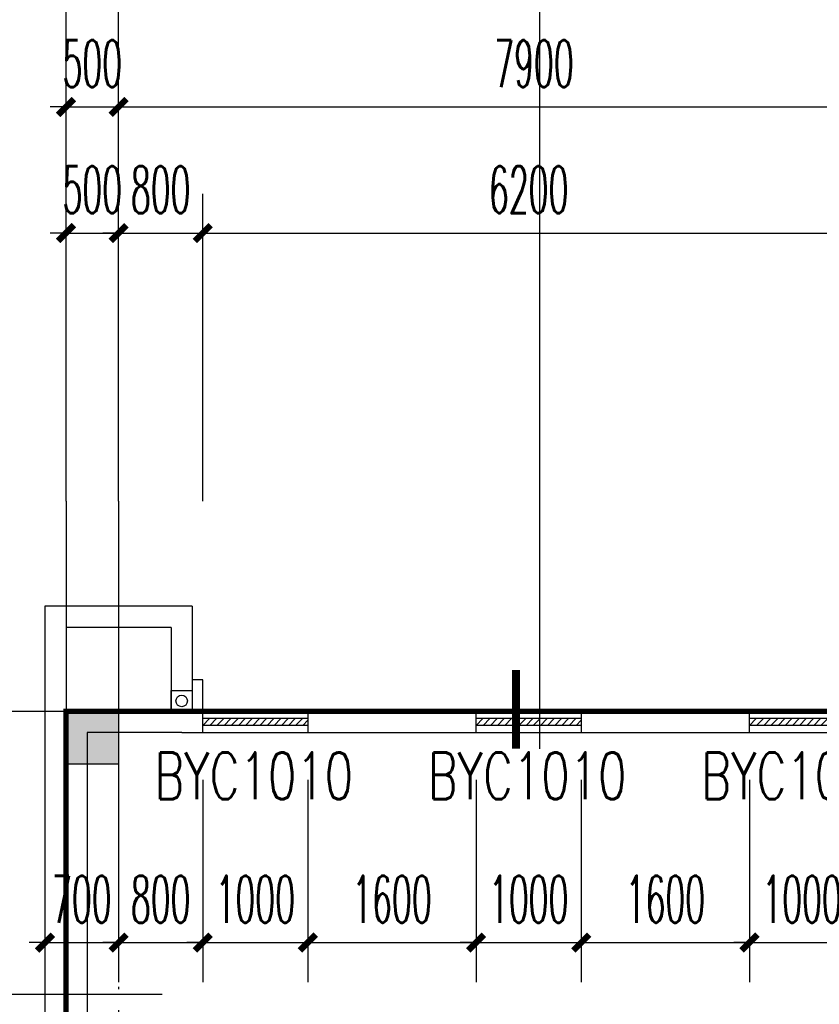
# Model space of a CAD drawing. Extents: x 1779708 to 7299578, y -1121471 to 88434.
# Tile 208 of 256: x 4322627 to 4330231, y -925629 to -916263. Entities that reach past the tile are written whole.
import ezdxf

# ---------------------------------------------------------------- set-up
doc = ezdxf.new("R2010")
doc.units = 0
doc.header["$LTSCALE"] = 1000
doc.header["$MEASUREMENT"] = 0
doc.linetypes.add('DASH', pattern=[0.35, 0.25, -0.1])
doc.linetypes.add('DOTE', pattern=[2.42, 2, -0.2, 0.02, -0.2])
doc.layers.get('0').update_dxf_attribs({"linetype": 'CONTINUOUS'})
doc.layers.get('Defpoints').update_dxf_attribs({"linetype": 'CONTINUOUS'})
for name, color, linetype in [('11111111111111111111111111111', 50, 'DASH'), ('AXIS', 3, 'CONTINUOUS'), ('DIM_IDEN', 3, 'CONTINUOUS'), ('DIM_污水', 3, 'CONTINUOUS'), ('DOTE', 1, 'DOTE'), ('P_PS_DIM', 1, 'CONTINUOUS'), ('PUB_DIM', 3, 'CONTINUOUS'), ('WALL', 255, 'CONTINUOUS'), ('WINDOW', 2, 'CONTINUOUS'), ('WINDOW_TEXT', 7, 'CONTINUOUS'), ('墙柱', 2, 'CONTINUOUS'), ('室外构件', 4, 'CONTINUOUS'), ('建筑', 31, 'CONTINUOUS')]:
    doc.layers.add(name, color=color, linetype=linetype)
doc.styles.add('_TCH_DIM_T3', font='SIMPLEX.shx', dxfattribs={"width": 0.494118, "bigfont": 'GBCBIG.shx'})
doc.styles.add('_TCH_WINDOW', font='SIMPLEX', dxfattribs={"height": 3.5, "bigfont": 'GBCBIG'})
doc.dimstyles.new('_TCH_ARCH&&150', dxfattribs={"dimtxt": 446.25, "dimasz": 150, "dimexe": 375, "dimexo": 450, "dimgap": 189.375, "dimtad": 1, "dimdec": 0, "dimzin": 0, "dimdsep": 46, "dimtxsty": '_TCH_DIM_T3', "dimblk": 'ARCHTICK', "dimcen": 0.09, "dimdle": 225, "dimclrt": 7, "dimazin": 2, "dimtfac": 1, "dimtdec": 0, "dimtix": 1, "dimtmove": 2, "dimatfit": 3, "dimfxl": 250, "dimtolj": 1, "dimtzin": 0, "dimarcsym": 0})

# ---------------------------------------------------------------- blocks, each defined once
blk = doc.blocks.new('_ArchTick')
at = {"color": 0, "linetype": 'ByBlock', "const_width": 0.4}
blk.add_lwpolyline([(-0.5, -0.5), (0.5, 0.5)], dxfattribs=at)
blk = doc.blocks.new('*D6806')
at = {"layer": 'AXIS', "color": 0, "lineweight": -2, "transparency": 16777216}
for p, q in [((9200, 149650), (9200, 154525)), ((84800, 149650), (84800, 154525)), ((8975, 154150), (85025, 154150))]:
    blk.add_line(p, q, dxfattribs=at)
at = {"layer": 'Defpoints', "color": 0, "transparency": 16777216}
for p in [(84800, 154150), (9200, 149200), (84800, 149200)]:
    blk.add_point(p, dxfattribs=at)
at = {"layer": 'AXIS', "color": 0, "lineweight": -2, "transparency": 16777216, "xscale": 150, "yscale": 150, "zscale": 150, "rotation": 180}
blk.add_blockref('_ArchTick', (9200, 154150), dxfattribs=at)
at = {"layer": 'AXIS', "color": 0, "lineweight": -2, "transparency": 16777216, "xscale": 150, "yscale": 150, "zscale": 150}
blk.add_blockref('_ArchTick', (84800, 154150), dxfattribs=at)
at = {"layer": 'AXIS', "color": 7, "transparency": 16777216, "insert": (47000, 154562.5), "char_height": 446.25, "attachment_point": 5, "style": '_TCH_DIM_T3'}
blk.add_mtext('\\A1;75600', dxfattribs=at)
blk = doc.blocks.new('*D6807')
at = {"layer": 'AXIS', "color": 0, "lineweight": -2, "transparency": 16777216}
for p, q in [((9200, 149650), (9200, 153325)), ((9700, 149650), (9700, 153325)), ((9200, 152950), (9050, 152950)), ((9200, 152950), (9700, 152950)), ((9700, 152950), (9850, 152950))]:
    blk.add_line(p, q, dxfattribs=at)
at = {"layer": 'Defpoints', "color": 0, "transparency": 16777216}
for p in [(9700, 152950), (9200, 149200), (9700, 149200)]:
    blk.add_point(p, dxfattribs=at)
at = {"layer": 'AXIS', "color": 0, "lineweight": -2, "transparency": 16777216, "xscale": 150, "yscale": 150, "zscale": 150}
blk.add_blockref('_ArchTick', (9200, 152950), dxfattribs=at)
at = {"layer": 'AXIS', "color": 0, "lineweight": -2, "transparency": 16777216, "xscale": 150, "yscale": 150, "zscale": 150, "rotation": 180}
blk.add_blockref('_ArchTick', (9700, 152950), dxfattribs=at)
at = {"layer": 'AXIS', "color": 7, "transparency": 16777216, "insert": (9450, 153362.5), "char_height": 446.25, "attachment_point": 5, "style": '_TCH_DIM_T3'}
blk.add_mtext('\\A1;500', dxfattribs=at)
blk = doc.blocks.new('*D6808')
at = {"layer": 'AXIS', "color": 0, "lineweight": -2, "transparency": 16777216}
for p, q in [((9700, 149650), (9700, 153325)), ((17600, 149650), (17600, 153325)), ((9475, 152950), (17825, 152950))]:
    blk.add_line(p, q, dxfattribs=at)
at = {"layer": 'Defpoints', "color": 0, "transparency": 16777216}
for p in [(17600, 152950), (9700, 149200), (17600, 149200)]:
    blk.add_point(p, dxfattribs=at)
at = {"layer": 'AXIS', "color": 0, "lineweight": -2, "transparency": 16777216, "xscale": 150, "yscale": 150, "zscale": 150, "rotation": 180}
blk.add_blockref('_ArchTick', (9700, 152950), dxfattribs=at)
at = {"layer": 'AXIS', "color": 0, "lineweight": -2, "transparency": 16777216, "xscale": 150, "yscale": 150, "zscale": 150}
blk.add_blockref('_ArchTick', (17600, 152950), dxfattribs=at)
at = {"layer": 'AXIS', "color": 7, "transparency": 16777216, "insert": (13650, 153362.5), "char_height": 446.25, "attachment_point": 5, "style": '_TCH_DIM_T3'}
blk.add_mtext('\\A1;7900', dxfattribs=at)
blk = doc.blocks.new('a1')
at = {"layer": '11111111111111111111111111111'}
for p, q in [((59122, 49135.6), (59122, 48935.6)), ((59322, 49135.6), (59122, 49135.6)), ((59322, 48935.6), (59322, 49135.6)), ((59122, 48935.6), (59322, 48935.6))]:
    blk.add_line(p, q, dxfattribs=at)
blk = doc.blocks.new('*D4668')
at = {"layer": 'Defpoints', "color": 0, "transparency": 16777216}
for p in [(4330567.1, -918293.3), (4324367.1, -921293.3), (4330567.1, -921293.3)]:
    blk.add_point(p, dxfattribs=at)
at = {"layer": 'PUB_DIM', "color": 0, "lineweight": -2, "transparency": 16777216}
for p, q in [((4324367.1, -920843.3), (4324367.1, -917918.3)), ((4330567.1, -920843.3), (4330567.1, -917918.3)), ((4324142.1, -918293.3), (4330792.1, -918293.3))]:
    blk.add_line(p, q, dxfattribs=at)
at = {"layer": 'PUB_DIM', "color": 0, "lineweight": -2, "transparency": 16777216, "xscale": 150, "yscale": 150, "zscale": 150, "rotation": 180}
blk.add_blockref('_ArchTick', (4324367.1, -918293.3), dxfattribs=at)
at = {"layer": 'PUB_DIM', "color": 0, "lineweight": -2, "transparency": 16777216, "xscale": 150, "yscale": 150, "zscale": 150}
blk.add_blockref('_ArchTick', (4330567.1, -918293.3), dxfattribs=at)
at = {"layer": 'PUB_DIM', "color": 7, "transparency": 16777216, "insert": (4327467.1, -917880.8), "char_height": 446.25, "attachment_point": 5, "style": '_TCH_DIM_T3'}
blk.add_mtext('\\A1;6200', dxfattribs=at)
blk = doc.blocks.new('*D4669')
at = {"layer": 'Defpoints', "color": 0, "transparency": 16777216}
for p in [(4324367.1, -918293.3), (4323567.1, -921293.3), (4324367.1, -921293.3)]:
    blk.add_point(p, dxfattribs=at)
at = {"layer": 'PUB_DIM', "color": 0, "lineweight": -2, "transparency": 16777216}
for p, q in [((4323567.1, -920843.3), (4323567.1, -917918.3)), ((4324367.1, -920843.3), (4324367.1, -917918.3)), ((4323567.1, -918293.3), (4323417.1, -918293.3)), ((4323567.1, -918293.3), (4324367.1, -918293.3)), ((4324367.1, -918293.3), (4324517.1, -918293.3))]:
    blk.add_line(p, q, dxfattribs=at)
at = {"layer": 'PUB_DIM', "color": 0, "lineweight": -2, "transparency": 16777216, "xscale": 150, "yscale": 150, "zscale": 150}
blk.add_blockref('_ArchTick', (4323567.1, -918293.3), dxfattribs=at)
at = {"layer": 'PUB_DIM', "color": 0, "lineweight": -2, "transparency": 16777216, "xscale": 150, "yscale": 150, "zscale": 150, "rotation": 180}
blk.add_blockref('_ArchTick', (4324367.1, -918293.3), dxfattribs=at)
at = {"layer": 'PUB_DIM', "color": 7, "transparency": 16777216, "insert": (4323967.1, -917880.8), "char_height": 446.25, "attachment_point": 5, "style": '_TCH_DIM_T3'}
blk.add_mtext('\\A1;800', dxfattribs=at)
blk = doc.blocks.new('*D4670')
at = {"layer": 'Defpoints', "color": 0, "transparency": 16777216}
for p in [(4323567.1, -918293.3), (4323067.1, -921293.3), (4323567.1, -921293.3)]:
    blk.add_point(p, dxfattribs=at)
at = {"layer": 'PUB_DIM', "color": 0, "lineweight": -2, "transparency": 16777216}
for p, q in [((4323067.1, -920843.3), (4323067.1, -917918.3)), ((4323567.1, -920843.3), (4323567.1, -917918.3)), ((4323067.1, -918293.3), (4322917.1, -918293.3)), ((4323067.1, -918293.3), (4323567.1, -918293.3)), ((4323567.1, -918293.3), (4323717.1, -918293.3))]:
    blk.add_line(p, q, dxfattribs=at)
at = {"layer": 'PUB_DIM', "color": 0, "lineweight": -2, "transparency": 16777216, "xscale": 150, "yscale": 150, "zscale": 150}
blk.add_blockref('_ArchTick', (4323067.1, -918293.3), dxfattribs=at)
at = {"layer": 'PUB_DIM', "color": 0, "lineweight": -2, "transparency": 16777216, "xscale": 150, "yscale": 150, "zscale": 150, "rotation": 180}
blk.add_blockref('_ArchTick', (4323567.1, -918293.3), dxfattribs=at)
at = {"layer": 'PUB_DIM', "color": 7, "transparency": 16777216, "insert": (4323317.1, -917880.8), "char_height": 446.25, "attachment_point": 5, "style": '_TCH_DIM_T3'}
blk.add_mtext('\\A1;500', dxfattribs=at)
blk = doc.blocks.new('$WINLIB2D$00000039')
at = {"color": 0}
for p, q in [((0.5, 0.5), (-0.5, 0.5)), ((-0.5, 0.1667), (0.5, 0.1667)), ((-0.3839, -0.1667), (-0.448, 0.1667)), ((-0.3159, -0.1667), (-0.38, 0.1667)), ((-0.2479, -0.1667), (-0.312, 0.1667)), ((-0.1799, -0.1667), (-0.244, 0.1667)), ((-0.1119, -0.1667), (-0.176, 0.1667)), ((-0.0439, -0.1667), (-0.108, 0.1667)), ((0.0241, -0.1667), (-0.04, 0.1667)), ((0.0921, -0.1667), (0.028, 0.1667)), ((0.16, -0.1667), (0.0959, 0.1667)), ((0.228, -0.1667), (0.1639, 0.1667)), ((0.296, -0.1667), (0.2319, 0.1667)), ((0.364, -0.1667), (0.2999, 0.1667)), ((0.432, -0.1667), (0.3679, 0.1667)), ((0.5, -0.1667), (0.4359, 0.1667)), ((-0.4519, -0.1667), (-0.5, 0.0836)), ((-0.5, -0.1667), (0.5, -0.1667)), ((0.5, -0.5), (-0.5, -0.5))]:
    blk.add_line(p, q, dxfattribs=at)
blk = doc.blocks.new('*D6458')
at = {"layer": 'Defpoints', "color": 0, "transparency": 16777216}
for p in [(4329567.1, -923043.3), (4330567.1, -923043.3), (4330567.1, -925041.7)]:
    blk.add_point(p, dxfattribs=at)
at = {"layer": 'PUB_DIM', "color": 0, "lineweight": -2, "transparency": 16777216}
for p, q in [((4329567.1, -923493.3), (4329567.1, -925416.7)), ((4330567.1, -923493.3), (4330567.1, -925416.7)), ((4329567.1, -925041.7), (4329417.1, -925041.7)), ((4329567.1, -925041.7), (4330567.1, -925041.7)), ((4330567.1, -925041.7), (4330717.1, -925041.7))]:
    blk.add_line(p, q, dxfattribs=at)
at = {"layer": 'PUB_DIM', "color": 0, "lineweight": -2, "transparency": 16777216, "xscale": 150, "yscale": 150, "zscale": 150}
blk.add_blockref('_ArchTick', (4329567.1, -925041.7), dxfattribs=at)
at = {"layer": 'PUB_DIM', "color": 0, "lineweight": -2, "transparency": 16777216, "xscale": 150, "yscale": 150, "zscale": 150, "rotation": 180}
blk.add_blockref('_ArchTick', (4330567.1, -925041.7), dxfattribs=at)
at = {"layer": 'PUB_DIM', "color": 7, "transparency": 16777216, "insert": (4330067.1, -924629.2), "char_height": 446.25, "attachment_point": 5, "style": '_TCH_DIM_T3'}
blk.add_mtext('\\A1;1000', dxfattribs=at)
blk = doc.blocks.new('*D6459')
at = {"layer": 'Defpoints', "color": 0, "transparency": 16777216}
for p in [(4327967.1, -923043.3), (4329567.1, -923043.3), (4329567.1, -925041.7)]:
    blk.add_point(p, dxfattribs=at)
at = {"layer": 'PUB_DIM', "color": 0, "lineweight": -2, "transparency": 16777216}
for p, q in [((4327967.1, -923493.3), (4327967.1, -925416.7)), ((4329567.1, -923493.3), (4329567.1, -925416.7)), ((4327742.1, -925041.7), (4329792.1, -925041.7))]:
    blk.add_line(p, q, dxfattribs=at)
at = {"layer": 'PUB_DIM', "color": 0, "lineweight": -2, "transparency": 16777216, "xscale": 150, "yscale": 150, "zscale": 150, "rotation": 180}
blk.add_blockref('_ArchTick', (4327967.1, -925041.7), dxfattribs=at)
at = {"layer": 'PUB_DIM', "color": 0, "lineweight": -2, "transparency": 16777216, "xscale": 150, "yscale": 150, "zscale": 150}
blk.add_blockref('_ArchTick', (4329567.1, -925041.7), dxfattribs=at)
at = {"layer": 'PUB_DIM', "color": 7, "transparency": 16777216, "insert": (4328767.1, -924629.2), "char_height": 446.25, "attachment_point": 5, "style": '_TCH_DIM_T3'}
blk.add_mtext('\\A1;1600', dxfattribs=at)
blk = doc.blocks.new('*D6460')
at = {"layer": 'Defpoints', "color": 0, "transparency": 16777216}
for p in [(4326967.1, -923043.3), (4327967.1, -923043.3), (4327967.1, -925041.7)]:
    blk.add_point(p, dxfattribs=at)
at = {"layer": 'PUB_DIM', "color": 0, "lineweight": -2, "transparency": 16777216}
for p, q in [((4326967.1, -923493.3), (4326967.1, -925416.7)), ((4327967.1, -923493.3), (4327967.1, -925416.7)), ((4326967.1, -925041.7), (4326817.1, -925041.7)), ((4326967.1, -925041.7), (4327967.1, -925041.7)), ((4327967.1, -925041.7), (4328117.1, -925041.7))]:
    blk.add_line(p, q, dxfattribs=at)
at = {"layer": 'PUB_DIM', "color": 0, "lineweight": -2, "transparency": 16777216, "xscale": 150, "yscale": 150, "zscale": 150}
blk.add_blockref('_ArchTick', (4326967.1, -925041.7), dxfattribs=at)
at = {"layer": 'PUB_DIM', "color": 0, "lineweight": -2, "transparency": 16777216, "xscale": 150, "yscale": 150, "zscale": 150, "rotation": 180}
blk.add_blockref('_ArchTick', (4327967.1, -925041.7), dxfattribs=at)
at = {"layer": 'PUB_DIM', "color": 7, "transparency": 16777216, "insert": (4327467.1, -924629.2), "char_height": 446.25, "attachment_point": 5, "style": '_TCH_DIM_T3'}
blk.add_mtext('\\A1;1000', dxfattribs=at)
blk = doc.blocks.new('*D6461')
at = {"layer": 'Defpoints', "color": 0, "transparency": 16777216}
for p in [(4325367.1, -923043.3), (4326967.1, -923043.3), (4326967.1, -925041.7)]:
    blk.add_point(p, dxfattribs=at)
at = {"layer": 'PUB_DIM', "color": 0, "lineweight": -2, "transparency": 16777216}
for p, q in [((4325367.1, -923493.3), (4325367.1, -925416.7)), ((4326967.1, -923493.3), (4326967.1, -925416.7)), ((4325142.1, -925041.7), (4327192.1, -925041.7))]:
    blk.add_line(p, q, dxfattribs=at)
at = {"layer": 'PUB_DIM', "color": 0, "lineweight": -2, "transparency": 16777216, "xscale": 150, "yscale": 150, "zscale": 150, "rotation": 180}
blk.add_blockref('_ArchTick', (4325367.1, -925041.7), dxfattribs=at)
at = {"layer": 'PUB_DIM', "color": 0, "lineweight": -2, "transparency": 16777216, "xscale": 150, "yscale": 150, "zscale": 150}
blk.add_blockref('_ArchTick', (4326967.1, -925041.7), dxfattribs=at)
at = {"layer": 'PUB_DIM', "color": 7, "transparency": 16777216, "insert": (4326167.1, -924629.2), "char_height": 446.25, "attachment_point": 5, "style": '_TCH_DIM_T3'}
blk.add_mtext('\\A1;1600', dxfattribs=at)
blk = doc.blocks.new('*D6462')
at = {"layer": 'Defpoints', "color": 0, "transparency": 16777216}
for p in [(4324367.1, -923043.3), (4325367.1, -923043.3), (4325367.1, -925041.7)]:
    blk.add_point(p, dxfattribs=at)
at = {"layer": 'PUB_DIM', "color": 0, "lineweight": -2, "transparency": 16777216}
for p, q in [((4324367.1, -923493.3), (4324367.1, -925416.7)), ((4325367.1, -923493.3), (4325367.1, -925416.7)), ((4324367.1, -925041.7), (4324217.1, -925041.7)), ((4324367.1, -925041.7), (4325367.1, -925041.7)), ((4325367.1, -925041.7), (4325517.1, -925041.7))]:
    blk.add_line(p, q, dxfattribs=at)
at = {"layer": 'PUB_DIM', "color": 0, "lineweight": -2, "transparency": 16777216, "xscale": 150, "yscale": 150, "zscale": 150}
blk.add_blockref('_ArchTick', (4324367.1, -925041.7), dxfattribs=at)
at = {"layer": 'PUB_DIM', "color": 0, "lineweight": -2, "transparency": 16777216, "xscale": 150, "yscale": 150, "zscale": 150, "rotation": 180}
blk.add_blockref('_ArchTick', (4325367.1, -925041.7), dxfattribs=at)
at = {"layer": 'PUB_DIM', "color": 7, "transparency": 16777216, "insert": (4324867.1, -924629.2), "char_height": 446.25, "attachment_point": 5, "style": '_TCH_DIM_T3'}
blk.add_mtext('\\A1;1000', dxfattribs=at)
blk = doc.blocks.new('*D6463')
at = {"layer": 'Defpoints', "color": 0, "transparency": 16777216}
for p in [(4323567.1, -923043.3), (4324367.1, -923043.3), (4324367.1, -925041.7)]:
    blk.add_point(p, dxfattribs=at)
at = {"layer": 'PUB_DIM', "color": 0, "lineweight": -2, "transparency": 16777216}
for p, q in [((4323567.1, -923493.3), (4323567.1, -925416.7)), ((4324367.1, -923493.3), (4324367.1, -925416.7)), ((4323567.1, -925041.7), (4323417.1, -925041.7)), ((4323567.1, -925041.7), (4324367.1, -925041.7)), ((4324367.1, -925041.7), (4324517.1, -925041.7))]:
    blk.add_line(p, q, dxfattribs=at)
at = {"layer": 'PUB_DIM', "color": 0, "lineweight": -2, "transparency": 16777216, "xscale": 150, "yscale": 150, "zscale": 150}
blk.add_blockref('_ArchTick', (4323567.1, -925041.7), dxfattribs=at)
at = {"layer": 'PUB_DIM', "color": 0, "lineweight": -2, "transparency": 16777216, "xscale": 150, "yscale": 150, "zscale": 150, "rotation": 180}
blk.add_blockref('_ArchTick', (4324367.1, -925041.7), dxfattribs=at)
at = {"layer": 'PUB_DIM', "color": 7, "transparency": 16777216, "insert": (4323967.1, -924629.2), "char_height": 446.25, "attachment_point": 5, "style": '_TCH_DIM_T3'}
blk.add_mtext('\\A1;800', dxfattribs=at)
blk = doc.blocks.new('*D6464')
at = {"layer": 'Defpoints', "color": 0, "transparency": 16777216}
for p in [(4322867.1, -923043.3), (4323567.1, -923043.3), (4323567.1, -925041.7)]:
    blk.add_point(p, dxfattribs=at)
at = {"layer": 'PUB_DIM', "color": 0, "lineweight": -2, "transparency": 16777216}
for p, q in [((4322867.1, -923493.3), (4322867.1, -925416.7)), ((4323567.1, -923493.3), (4323567.1, -925416.7)), ((4322867.1, -925041.7), (4322717.1, -925041.7)), ((4322867.1, -925041.7), (4323567.1, -925041.7)), ((4323567.1, -925041.7), (4323717.1, -925041.7))]:
    blk.add_line(p, q, dxfattribs=at)
at = {"layer": 'PUB_DIM', "color": 0, "lineweight": -2, "transparency": 16777216, "xscale": 150, "yscale": 150, "zscale": 150}
blk.add_blockref('_ArchTick', (4322867.1, -925041.7), dxfattribs=at)
at = {"layer": 'PUB_DIM', "color": 0, "lineweight": -2, "transparency": 16777216, "xscale": 150, "yscale": 150, "zscale": 150, "rotation": 180}
blk.add_blockref('_ArchTick', (4323567.1, -925041.7), dxfattribs=at)
at = {"layer": 'PUB_DIM', "color": 7, "transparency": 16777216, "insert": (4323217.1, -924629.2), "char_height": 446.25, "attachment_point": 5, "style": '_TCH_DIM_T3'}
blk.add_mtext('\\A1;700', dxfattribs=at)
blk = doc.blocks.new('A$C159220C3')
at = {"layer": 'AXIS'}
for p, q in [((9200, 149200), (9200, 155200)), ((9700, 149200), (9700, 155200))]:
    blk.add_line(p, q, dxfattribs=at)
at = {"layer": 'DOTE'}
for p, q in [((9200, 149200), (9200, 7200)), ((9700, 149200), (9700, 7200)), ((86800, 147200), (7200, 147200))]:
    blk.add_line(p, q, dxfattribs=at)
at = {"layer": 'AXIS'}
for p1, p2, distance, picture, middle in [((9200, 149200), (84800, 149200), 4950, '*D6806', (47000, 154562.5)), ((9200, 149200), (9700, 149200), 3750, '*D6807', (9450, 153362.5)), ((9700, 149200), (17600, 149200), 3750, '*D6808', (13650, 153362.5))]:
    dim = blk.add_aligned_dim(p1=p1, p2=p2, distance=distance, dimstyle='_TCH_ARCH&&150', dxfattribs=at)
    dim.commit()
    dim.dimension.update_dxf_attribs({"geometry": picture, "text_midpoint": middle})

msp = doc.modelspace()

# ---------------------------------------------------------------- hatches: boundary and pattern name
at = {"layer": '墙柱'}
h = msp.add_hatch(color=256, dxfattribs=at)
h.paths.add_polyline_path([(4323067.1, -1009843.3), (4324067.1, -1009843.3), (4324067.1, -1010343.3), (4323067.1, -1010343.3)])
h.paths.add_polyline_path([(4323067.1, -1016093.3), (4324067.1, -1016093.3), (4324067.1, -1016593.3), (4323067.1, -1016593.3)])
h.paths.add_polyline_path([(4323067.1, -1022643.3), (4324067.1, -1022643.3), (4324067.1, -1023143.3), (4323067.1, -1023143.3)])
h.paths.add_polyline_path([(4397967.1, -1051543.3), (4398667.1, -1051543.3), (4398667.1, -1051043.3), (4397967.1, -1051043.3)])
h.paths.add_polyline_path([(4347917.1, -1019143.3), (4348617.1, -1019143.3), (4348617.1, -1019643.3), (4347917.1, -1019643.3)])
h.paths.add_polyline_path([(4389917.1, -1051543.3), (4390617.1, -1051543.3), (4390617.1, -1051043.3), (4389917.1, -1051043.3)])
h.paths.add_polyline_path([(4347917.1, -1051543.3), (4348617.1, -1051543.3), (4348617.1, -1051043.3), (4347917.1, -1051043.3)])
h.paths.add_polyline_path([(4323567.1, -1028493.3), (4324067.1, -1028493.3), (4324067.1, -1028993.3), (4323567.1, -1028993.3)])
h.paths.add_polyline_path([(4350197.1, -1045743.3), (4350197.1, -1045443.3), (4349297.1, -1045443.3), (4349297.1, -1045743.3)])
h.paths.add_polyline_path([(4377567.1, -1060843.3), (4378067.1, -1060843.3), (4378067.1, -1060343.3), (4377567.1, -1060343.3)])
h.paths.add_polyline_path([(4339667.1, -1009843.3), (4340167.1, -1009843.3), (4340167.1, -1010343.3), (4339667.1, -1010343.3)])
h.paths.add_polyline_path([(4347967.1, -1009843.3), (4348567.1, -1009843.3), (4348567.1, -1010343.3), (4347967.1, -1010343.3)])
h.paths.add_polyline_path([(4365067.1, -1019043.3), (4365667.1, -1019043.3), (4365667.1, -1019643.3), (4365067.1, -1019643.3)])
h.paths.add_polyline_path([(4381567.1, -1027843.3), (4382167.1, -1027843.3), (4382167.1, -1028443.3), (4381567.1, -1028443.3)])
h.paths.add_polyline_path([(4336067.1, -1015993.3), (4336567.1, -1015993.3), (4336567.1, -1016693.3), (4336067.1, -1016693.3)])
h.paths.add_polyline_path([(4389767.1, -1023743.3), (4390267.1, -1023743.3), (4390267.1, -1024243.3), (4389767.1, -1024243.3)])
h.paths.add_polyline_path([(4339567.1, -1048043.3), (4340167.1, -1048043.3), (4340167.1, -1047543.3), (4339567.1, -1047543.3)])
h.paths.add_polyline_path([(4343767.1, -1041443.3), (4344267.1, -1041443.3), (4344267.1, -1040943.3), (4343767.1, -1040943.3)])
h.paths.add_polyline_path([(4343767.1, -1034843.3), (4344267.1, -1034843.3), (4344267.1, -1034343.3), (4343767.1, -1034343.3)])
h.paths.add_polyline_path([(4336067.1, -1029093.3), (4336567.1, -1029093.3), (4336567.1, -1028393.3), (4336067.1, -1028393.3)])
h.paths.add_polyline_path([(4343767.1, -1022643.3), (4344267.1, -1022643.3), (4344267.1, -1023143.3), (4343767.1, -1023143.3)])
h.paths.add_polyline_path([(4336067.1, -1009843.3), (4336567.1, -1009843.3), (4336567.1, -1010343.3), (4336067.1, -1010343.3)])
h.paths.add_polyline_path([(4377967.1, -1036343.3), (4377467.1, -1036343.3), (4377467.1, -1035843.3), (4377967.1, -1035843.3)])
h.paths.add_polyline_path([(4397967.1, -1019143.3), (4398667.1, -1019143.3), (4398667.1, -1019643.3), (4397967.1, -1019643.3)])
h.paths.add_polyline_path([(4331467.1, -1048043.3), (4331967.1, -1048043.3), (4331967.1, -1047543.3), (4331467.1, -1047543.3)])
h.paths.add_polyline_path([(4389917.1, -1036443.3), (4390617.1, -1036443.3), (4390617.1, -1035843.3), (4389917.1, -1035843.3)])
h.paths.add_polyline_path([(4397967.1, -1035843.3), (4398667.1, -1035843.3), (4398667.1, -1036443.3), (4397967.1, -1036443.3)])
h.paths.add_polyline_path([(4381567.1, -1035843.3), (4382167.1, -1035843.3), (4382167.1, -1036443.3), (4381567.1, -1036443.3)])
h.paths.add_polyline_path([(4389767.1, -1027943.3), (4390267.1, -1027943.3), (4390267.1, -1028443.3), (4389767.1, -1028443.3)])
h.paths.add_polyline_path([(4377467.1, -1027943.3), (4377967.1, -1027943.3), (4377967.1, -1028443.3), (4377467.1, -1028443.3)])
h.paths.add_polyline_path([(4373217.1, -1048043.3), (4373717.1, -1048043.3), (4373717.1, -1047543.3), (4373217.1, -1047543.3)])
h.paths.add_polyline_path([(4369267.1, -1009843.3), (4369767.1, -1009843.3), (4369767.1, -1010343.3), (4369267.1, -1010343.3)])
h.paths.add_polyline_path([(4365567.1, -1022643.3), (4365067.1, -1022643.3), (4365067.1, -1023143.3), (4365567.1, -1023143.3)])
h.paths.add_polyline_path([(4365567.1, -1009843.3), (4365067.1, -1009843.3), (4365067.1, -1010343.3), (4365567.1, -1010343.3)])
h.paths.add_polyline_path([(4347967.1, -1022643.3), (4348467.1, -1022643.3), (4348467.1, -1023143.3), (4347967.1, -1023143.3)])
h.paths.add_polyline_path([(4343767.1, -1028993.3), (4344267.1, -1028993.3), (4344267.1, -1028493.3), (4343767.1, -1028493.3)])
h.paths.add_polyline_path([(4336067.1, -1023343.3), (4336567.1, -1023343.3), (4336567.1, -1022643.3), (4336067.1, -1022643.3)])
h.paths.add_polyline_path([(4339567.1, -1034843.3), (4340167.1, -1034843.3), (4340167.1, -1034343.3), (4339567.1, -1034343.3)])
h.paths.add_polyline_path([(4331167.1, -1034843.3), (4331767.1, -1034843.3), (4331767.1, -1034343.3), (4331167.1, -1034343.3)])
h.paths.add_polyline_path([(4323067.1, -1034843.3), (4324067.1, -1034843.3), (4324067.1, -1034343.3), (4323067.1, -1034343.3)])
h.paths.add_polyline_path([(4339567.1, -1041543.3), (4340167.1, -1041543.3), (4340167.1, -1040943.3), (4339567.1, -1040943.3)])
h.paths.add_polyline_path([(4331467.1, -1041543.3), (4331967.1, -1041543.3), (4331967.1, -1040943.3), (4331467.1, -1040943.3)])
h.paths.add_polyline_path([(4397967.1, -1022343.3), (4398667.1, -1022343.3), (4398667.1, -1022843.3), (4397967.1, -1022843.3)])
h.paths.add_polyline_path([(4398167.1, -1009843.3), (4398667.1, -1009843.3), (4398667.1, -1010343.3), (4398167.1, -1010343.3)])
h.paths.add_polyline_path([(4389917.1, -1018943.3), (4390617.1, -1018943.3), (4390617.1, -1019643.3), (4389917.1, -1019643.3)])
h.paths.add_polyline_path([(4389867.1, -1009843.3), (4390667.1, -1009843.3), (4390667.1, -1010343.3), (4389867.1, -1010343.3)])
h.paths.add_polyline_path([(4381517.1, -1018943.3), (4382217.1, -1018943.3), (4382217.1, -1019643.3), (4381517.1, -1019643.3)])
h.paths.add_polyline_path([(4381567.1, -1009843.3), (4382167.1, -1009843.3), (4382167.1, -1010343.3), (4381567.1, -1010343.3)])
h.paths.add_polyline_path([(4373217.1, -1022643.3), (4373717.1, -1022643.3), (4373717.1, -1023143.3), (4373217.1, -1023143.3)])
h.paths.add_polyline_path([(4373117.1, -1019143.3), (4373817.1, -1019143.3), (4373817.1, -1019643.3), (4373117.1, -1019643.3)])
h.paths.add_polyline_path([(4373217.1, -1009843.3), (4373717.1, -1009843.3), (4373717.1, -1010343.3), (4373217.1, -1010343.3)])
h.paths.add_polyline_path([(4356167.1, -1022643.3), (4356667.1, -1022643.3), (4356667.1, -1023143.3), (4356167.1, -1023143.3)])
h.paths.add_polyline_path([(4356067.1, -1019043.3), (4356667.1, -1019043.3), (4356667.1, -1019643.3), (4356067.1, -1019643.3)])
h.paths.add_polyline_path([(4339567.1, -1019043.3), (4340167.1, -1019043.3), (4340167.1, -1019643.3), (4339567.1, -1019643.3)])
h.paths.add_polyline_path([(4356167.1, -1009843.3), (4356667.1, -1009843.3), (4356667.1, -1010343.3), (4356167.1, -1010343.3)])
h.paths.add_polyline_path([(4389917.1, -1048043.3), (4390617.1, -1048043.3), (4390617.1, -1047443.3), (4389917.1, -1047443.3)])
h.paths.add_polyline_path([(4397967.1, -1060843.3), (4398667.1, -1060843.3), (4398667.1, -1060343.3), (4397967.1, -1060343.3)])
h.paths.add_polyline_path([(4389967.1, -1060843.3), (4390567.1, -1060843.3), (4390567.1, -1060343.3), (4389967.1, -1060343.3)])
h.paths.add_polyline_path([(4381567.1, -1048043.3), (4382167.1, -1048043.3), (4382167.1, -1047443.3), (4381567.1, -1047443.3)])
h.paths.add_polyline_path([(4381517.1, -1051543.3), (4382217.1, -1051543.3), (4382217.1, -1051043.3), (4381517.1, -1051043.3)])
h.paths.add_polyline_path([(4381617.1, -1060843.3), (4382117.1, -1060843.3), (4382117.1, -1060343.3), (4381617.1, -1060343.3)])
h.paths.add_polyline_path([(4373167.1, -1051643.3), (4373767.1, -1051643.3), (4373767.1, -1051043.3), (4373167.1, -1051043.3)])
h.paths.add_polyline_path([(4373167.1, -1060843.3), (4373767.1, -1060843.3), (4373767.1, -1060343.3), (4373167.1, -1060343.3)])
h.paths.add_polyline_path([(4365067.1, -1048043.3), (4365567.1, -1048043.3), (4365567.1, -1047543.3), (4365067.1, -1047543.3)])
h.paths.add_polyline_path([(4365067.1, -1051643.3), (4365667.1, -1051643.3), (4365667.1, -1051043.3), (4365067.1, -1051043.3)])
h.paths.add_polyline_path([(4356167.1, -1048043.3), (4356667.1, -1048043.3), (4356667.1, -1047543.3), (4356167.1, -1047543.3)])
h.paths.add_polyline_path([(4348127.1, -1048043.3), (4348727.1, -1048043.3), (4348727.1, -1047643.3), (4348127.1, -1047643.3)])
h.paths.add_polyline_path([(4356067.1, -1051643.3), (4356667.1, -1051643.3), (4356667.1, -1051043.3), (4356067.1, -1051043.3)])
h.paths.add_polyline_path([(4323067.1, -1048343.3), (4323767.1, -1048343.3), (4323767.1, -1047843.3), (4323067.1, -1047843.3)])
h.paths.add_polyline_path([(4323067.1, -1051543.3), (4323767.1, -1051543.3), (4323767.1, -1051043.3), (4323067.1, -1051043.3)])
h.paths.add_polyline_path([(4331117.1, -1051543.3), (4331817.1, -1051543.3), (4331817.1, -1051043.3), (4331117.1, -1051043.3)])
h.paths.add_polyline_path([(4339567.1, -1051643.3), (4340167.1, -1051643.3), (4340167.1, -1051043.3), (4339567.1, -1051043.3)])
h.paths.add_polyline_path([(4365067.1, -1060843.3), (4365567.1, -1060843.3), (4365567.1, -1060343.3), (4365067.1, -1060343.3)])
h.paths.add_polyline_path([(4356167.1, -1060843.3), (4356667.1, -1060843.3), (4356667.1, -1060343.3), (4356167.1, -1060343.3)])
h.paths.add_polyline_path([(4347967.1, -1060843.3), (4348567.1, -1060843.3), (4348567.1, -1060343.3), (4347967.1, -1060343.3)])
h.paths.add_polyline_path([(4339567.1, -1060843.3), (4340167.1, -1060843.3), (4340167.1, -1060343.3), (4339567.1, -1060343.3)])
h.paths.add_polyline_path([(4331117.1, -1060843.3), (4331817.1, -1060843.3), (4331817.1, -1060343.3), (4331117.1, -1060343.3)])
h.paths.add_polyline_path([(4323067.1, -1060843.3), (4323567.1, -1060843.3), (4323567.1, -1060343.3), (4323067.1, -1060343.3)])
h.paths.add_polyline_path([(4397967.1, -1048043.3), (4398667.1, -1048043.3), (4398667.1, -1047443.3), (4397967.1, -1047443.3)])
h.paths.add_polyline_path([(4323067.1, -973843.3), (4324067.1, -973843.3), (4324067.1, -973343.3), (4323067.1, -973343.3)])
h.paths.add_polyline_path([(4323067.1, -967593.3), (4324067.1, -967593.3), (4324067.1, -967093.3), (4323067.1, -967093.3)])
h.paths.add_polyline_path([(4323067.1, -961043.3), (4324067.1, -961043.3), (4324067.1, -960543.3), (4323067.1, -960543.3)])
h.paths.add_polyline_path([(4397967.1, -932143.3), (4398667.1, -932143.3), (4398667.1, -932643.3), (4397967.1, -932643.3)])
h.paths.add_polyline_path([(4347917.1, -964543.3), (4348617.1, -964543.3), (4348617.1, -964043.3), (4347917.1, -964043.3)])
h.paths.add_polyline_path([(4389917.1, -932143.3), (4390617.1, -932143.3), (4390617.1, -932643.3), (4389917.1, -932643.3)])
h.paths.add_polyline_path([(4347917.1, -932143.3), (4348617.1, -932143.3), (4348617.1, -932643.3), (4347917.1, -932643.3)])
h.paths.add_polyline_path([(4323567.1, -955193.3), (4324067.1, -955193.3), (4324067.1, -954693.3), (4323567.1, -954693.3)])
h.paths.add_polyline_path([(4350197.1, -937943.3), (4350197.1, -938243.3), (4349297.1, -938243.3), (4349297.1, -937943.3)])
h.paths.add_polyline_path([(4377567.1, -922843.3), (4378067.1, -922843.3), (4378067.1, -923343.3), (4377567.1, -923343.3)])
h.paths.add_polyline_path([(4339667.1, -973843.3), (4340167.1, -973843.3), (4340167.1, -973343.3), (4339667.1, -973343.3)])
h.paths.add_polyline_path([(4347967.1, -973843.3), (4348567.1, -973843.3), (4348567.1, -973343.3), (4347967.1, -973343.3)])
h.paths.add_polyline_path([(4365067.1, -964643.3), (4365667.1, -964643.3), (4365667.1, -964043.3), (4365067.1, -964043.3)])
h.paths.add_polyline_path([(4381567.1, -955843.3), (4382167.1, -955843.3), (4382167.1, -955243.3), (4381567.1, -955243.3)])
h.paths.add_polyline_path([(4336067.1, -967693.3), (4336567.1, -967693.3), (4336567.1, -966993.3), (4336067.1, -966993.3)])
h.paths.add_polyline_path([(4389767.1, -959943.3), (4390267.1, -959943.3), (4390267.1, -959443.3), (4389767.1, -959443.3)])
h.paths.add_polyline_path([(4339567.1, -935643.3), (4340167.1, -935643.3), (4340167.1, -936143.3), (4339567.1, -936143.3)])
h.paths.add_polyline_path([(4343767.1, -942243.3), (4344267.1, -942243.3), (4344267.1, -942743.3), (4343767.1, -942743.3)])
h.paths.add_polyline_path([(4343767.1, -948843.3), (4344267.1, -948843.3), (4344267.1, -949343.3), (4343767.1, -949343.3)])
h.paths.add_polyline_path([(4336067.1, -954593.3), (4336567.1, -954593.3), (4336567.1, -955293.3), (4336067.1, -955293.3)])
h.paths.add_polyline_path([(4343767.1, -961043.3), (4344267.1, -961043.3), (4344267.1, -960543.3), (4343767.1, -960543.3)])
h.paths.add_polyline_path([(4336067.1, -973843.3), (4336567.1, -973843.3), (4336567.1, -973343.3), (4336067.1, -973343.3)])
h.paths.add_polyline_path([(4377967.1, -947343.3), (4377467.1, -947343.3), (4377467.1, -947843.3), (4377967.1, -947843.3)])
h.paths.add_polyline_path([(4397967.1, -964543.3), (4398667.1, -964543.3), (4398667.1, -964043.3), (4397967.1, -964043.3)])
h.paths.add_polyline_path([(4331467.1, -935643.3), (4331967.1, -935643.3), (4331967.1, -936143.3), (4331467.1, -936143.3)])
h.paths.add_polyline_path([(4389917.1, -947243.3), (4390617.1, -947243.3), (4390617.1, -947843.3), (4389917.1, -947843.3)])
h.paths.add_polyline_path([(4397967.1, -947843.3), (4398667.1, -947843.3), (4398667.1, -947243.3), (4397967.1, -947243.3)])
h.paths.add_polyline_path([(4381567.1, -947843.3), (4382167.1, -947843.3), (4382167.1, -947243.3), (4381567.1, -947243.3)])
h.paths.add_polyline_path([(4389767.1, -955743.3), (4390267.1, -955743.3), (4390267.1, -955243.3), (4389767.1, -955243.3)])
h.paths.add_polyline_path([(4377467.1, -955743.3), (4377967.1, -955743.3), (4377967.1, -955243.3), (4377467.1, -955243.3)])
h.paths.add_polyline_path([(4373217.1, -935643.3), (4373717.1, -935643.3), (4373717.1, -936143.3), (4373217.1, -936143.3)])
h.paths.add_polyline_path([(4369267.1, -973843.3), (4369767.1, -973843.3), (4369767.1, -973343.3), (4369267.1, -973343.3)])
h.paths.add_polyline_path([(4365567.1, -961043.3), (4365067.1, -961043.3), (4365067.1, -960543.3), (4365567.1, -960543.3)])
h.paths.add_polyline_path([(4365567.1, -973843.3), (4365067.1, -973843.3), (4365067.1, -973343.3), (4365567.1, -973343.3)])
h.paths.add_polyline_path([(4347967.1, -961043.3), (4348467.1, -961043.3), (4348467.1, -960543.3), (4347967.1, -960543.3)])
h.paths.add_polyline_path([(4343767.1, -954693.3), (4344267.1, -954693.3), (4344267.1, -955193.3), (4343767.1, -955193.3)])
h.paths.add_polyline_path([(4336067.1, -960343.3), (4336567.1, -960343.3), (4336567.1, -961043.3), (4336067.1, -961043.3)])
h.paths.add_polyline_path([(4339567.1, -948843.3), (4340167.1, -948843.3), (4340167.1, -949343.3), (4339567.1, -949343.3)])
h.paths.add_polyline_path([(4331167.1, -948843.3), (4331767.1, -948843.3), (4331767.1, -949343.3), (4331167.1, -949343.3)])
h.paths.add_polyline_path([(4323067.1, -948843.3), (4324067.1, -948843.3), (4324067.1, -949343.3), (4323067.1, -949343.3)])
h.paths.add_polyline_path([(4339567.1, -942143.3), (4340167.1, -942143.3), (4340167.1, -942743.3), (4339567.1, -942743.3)])
h.paths.add_polyline_path([(4331467.1, -942143.3), (4331967.1, -942143.3), (4331967.1, -942743.3), (4331467.1, -942743.3)])
h.paths.add_polyline_path([(4397967.1, -961343.3), (4398667.1, -961343.3), (4398667.1, -960843.3), (4397967.1, -960843.3)])
h.paths.add_polyline_path([(4398167.1, -973843.3), (4398667.1, -973843.3), (4398667.1, -973343.3), (4398167.1, -973343.3)])
h.paths.add_polyline_path([(4389917.1, -964743.3), (4390617.1, -964743.3), (4390617.1, -964043.3), (4389917.1, -964043.3)])
h.paths.add_polyline_path([(4389867.1, -973843.3), (4390667.1, -973843.3), (4390667.1, -973343.3), (4389867.1, -973343.3)])
h.paths.add_polyline_path([(4381517.1, -964743.3), (4382217.1, -964743.3), (4382217.1, -964043.3), (4381517.1, -964043.3)])
h.paths.add_polyline_path([(4381567.1, -973843.3), (4382167.1, -973843.3), (4382167.1, -973343.3), (4381567.1, -973343.3)])
h.paths.add_polyline_path([(4373217.1, -961043.3), (4373717.1, -961043.3), (4373717.1, -960543.3), (4373217.1, -960543.3)])
h.paths.add_polyline_path([(4373117.1, -964543.3), (4373817.1, -964543.3), (4373817.1, -964043.3), (4373117.1, -964043.3)])
h.paths.add_polyline_path([(4373217.1, -973843.3), (4373717.1, -973843.3), (4373717.1, -973343.3), (4373217.1, -973343.3)])
h.paths.add_polyline_path([(4356167.1, -961043.3), (4356667.1, -961043.3), (4356667.1, -960543.3), (4356167.1, -960543.3)])
h.paths.add_polyline_path([(4356067.1, -964643.3), (4356667.1, -964643.3), (4356667.1, -964043.3), (4356067.1, -964043.3)])
h.paths.add_polyline_path([(4339567.1, -964643.3), (4340167.1, -964643.3), (4340167.1, -964043.3), (4339567.1, -964043.3)])
h.paths.add_polyline_path([(4356167.1, -973843.3), (4356667.1, -973843.3), (4356667.1, -973343.3), (4356167.1, -973343.3)])
h.paths.add_polyline_path([(4389917.1, -935643.3), (4390617.1, -935643.3), (4390617.1, -936243.3), (4389917.1, -936243.3)])
h.paths.add_polyline_path([(4397967.1, -922843.3), (4398667.1, -922843.3), (4398667.1, -923343.3), (4397967.1, -923343.3)])
h.paths.add_polyline_path([(4389967.1, -922843.3), (4390567.1, -922843.3), (4390567.1, -923343.3), (4389967.1, -923343.3)])
h.paths.add_polyline_path([(4381567.1, -935643.3), (4382167.1, -935643.3), (4382167.1, -936243.3), (4381567.1, -936243.3)])
h.paths.add_polyline_path([(4381517.1, -932143.3), (4382217.1, -932143.3), (4382217.1, -932643.3), (4381517.1, -932643.3)])
h.paths.add_polyline_path([(4381617.1, -922843.3), (4382117.1, -922843.3), (4382117.1, -923343.3), (4381617.1, -923343.3)])
h.paths.add_polyline_path([(4373167.1, -932043.3), (4373767.1, -932043.3), (4373767.1, -932643.3), (4373167.1, -932643.3)])
h.paths.add_polyline_path([(4373167.1, -922843.3), (4373767.1, -922843.3), (4373767.1, -923343.3), (4373167.1, -923343.3)])
h.paths.add_polyline_path([(4365067.1, -935643.3), (4365567.1, -935643.3), (4365567.1, -936143.3), (4365067.1, -936143.3)])
h.paths.add_polyline_path([(4365067.1, -932043.3), (4365667.1, -932043.3), (4365667.1, -932643.3), (4365067.1, -932643.3)])
h.paths.add_polyline_path([(4356167.1, -935643.3), (4356667.1, -935643.3), (4356667.1, -936143.3), (4356167.1, -936143.3)])
h.paths.add_polyline_path([(4348127.1, -935643.3), (4348727.1, -935643.3), (4348727.1, -936043.3), (4348127.1, -936043.3)])
h.paths.add_polyline_path([(4356067.1, -932043.3), (4356667.1, -932043.3), (4356667.1, -932643.3), (4356067.1, -932643.3)])
h.paths.add_polyline_path([(4323067.1, -935343.3), (4323767.1, -935343.3), (4323767.1, -935843.3), (4323067.1, -935843.3)])
h.paths.add_polyline_path([(4323067.1, -932143.3), (4323767.1, -932143.3), (4323767.1, -932643.3), (4323067.1, -932643.3)])
h.paths.add_polyline_path([(4331117.1, -932143.3), (4331817.1, -932143.3), (4331817.1, -932643.3), (4331117.1, -932643.3)])
h.paths.add_polyline_path([(4339567.1, -932043.3), (4340167.1, -932043.3), (4340167.1, -932643.3), (4339567.1, -932643.3)])
h.paths.add_polyline_path([(4365067.1, -922843.3), (4365567.1, -922843.3), (4365567.1, -923343.3), (4365067.1, -923343.3)])
h.paths.add_polyline_path([(4356167.1, -922843.3), (4356667.1, -922843.3), (4356667.1, -923343.3), (4356167.1, -923343.3)])
h.paths.add_polyline_path([(4347967.1, -922843.3), (4348567.1, -922843.3), (4348567.1, -923343.3), (4347967.1, -923343.3)])
h.paths.add_polyline_path([(4339567.1, -922843.3), (4340167.1, -922843.3), (4340167.1, -923343.3), (4339567.1, -923343.3)])
h.paths.add_polyline_path([(4331117.1, -922843.3), (4331817.1, -922843.3), (4331817.1, -923343.3), (4331117.1, -923343.3)])
h.paths.add_polyline_path([(4323067.1, -922843.3), (4323567.1, -922843.3), (4323567.1, -923343.3), (4323067.1, -923343.3)])
h.paths.add_polyline_path([(4397967.1, -935643.3), (4398667.1, -935643.3), (4398667.1, -936243.3), (4397967.1, -936243.3)])

# ---------------------------------------------------------------- linework, layer by layer
at = {"layer": 'DIM_IDEN'}
for p, q in [((4327572, -923198.5), (4327572, -912388.6)), ((4323982.7, -925535), (4314616.7, -925535))]:
    msp.add_line(p, q, dxfattribs=at)
at = {"layer": 'DIM_IDEN', "const_width": 75}
msp.add_lwpolyline([(4327347, -923198.5), (4327347, -922448.5)], dxfattribs=at)
at = {"layer": 'DIM_污水', "color": 3}
msp.add_circle((4324167.1, -922743.3), 55, dxfattribs=at)
at = {"layer": 'WALL'}
for p, q in [((4324267.1, -921843.3), (4322867.1, -921843.3)), ((4322867.1, -921843.3), (4322867.1, -933043.3)), ((4324267.1, -921843.3), (4324267.1, -922843.3)), ((4324067.1, -922043.3), (4323067.1, -922043.3)), ((4323067.1, -922043.3), (4323067.1, -932843.3)), ((4324067.1, -922043.3), (4324067.1, -922843.3)), ((4324067.1, -922843.3), (4323067.1, -922843.3)), ((4323067.1, -922843.3), (4323067.1, -932643.3)), ((4324367.1, -922843.3), (4324267.1, -922843.3)), ((4324367.1, -923043.3), (4324367.1, -922843.3)), ((4326967.1, -922843.3), (4325367.1, -922843.3)), ((4325367.1, -922843.3), (4325367.1, -923043.3)), ((4326967.1, -923043.3), (4326967.1, -922843.3)), ((4329567.1, -922843.3), (4327967.1, -922843.3)), ((4327967.1, -922843.3), (4327967.1, -923043.3)), ((4329567.1, -923043.3), (4329567.1, -922843.3)), ((4324167.1, -923043.3), (4323267.1, -923043.3)), ((4323267.1, -923043.3), (4323267.1, -932443.3)), ((4324167.1, -923043.3), (4324367.1, -923043.3)), ((4325367.1, -923043.3), (4326967.1, -923043.3)), ((4327967.1, -923043.3), (4329567.1, -923043.3))]:
    msp.add_line(p, q, dxfattribs=at)
msp.add_lwpolyline([(4324367.1, -922843.3), (4324367.1, -922543.3), (4324267.1, -922543.3)], dxfattribs=at)
at = {"layer": '墙柱'}
msp.add_lwpolyline([(4323067.1, -922843.3), (4323567.1, -922843.3), (4323567.1, -923343.3), (4323067.1, -923343.3)], close=True, dxfattribs=at)
at = {"layer": '建筑', "color": 170, "linetype": 'DASH', "const_width": 50, "flags": 128}
msp.add_lwpolyline([(4339967.1, -922843.3), (4323067.1, -922843.3), (4323067.1, -973843.3), (4339967.1, -973843.3)], close=True, dxfattribs=at)

# ---------------------------------------------------------------- block references
at = {"layer": 'P_PS_DIM', "color": 3, "xscale": -1}
msp.add_blockref('a1', (4383389.1, -971778.9), dxfattribs=at)
at = {"layer": 'WINDOW'}
ref = msp.add_blockref('$WINLIB2D$00000039', (4324867.1, -922943.3), dxfattribs=dict(at, xscale=1000, yscale=-200, zscale=1000, rotation=180))
ref.add_attrib('A', 'BYC1010', (4323907.1, -923678.9), dxfattribs={"layer": 'WINDOW_TEXT', "height": 446.25, "style": '_TCH_WINDOW', "width": 0.705882})
ref = msp.add_blockref('$WINLIB2D$00000039', (4327467.1, -922943.3), dxfattribs=dict(at, xscale=1000, yscale=-200, zscale=1000, rotation=180))
ref.add_attrib('A', 'BYC1010', (4326507.1, -923678.9), dxfattribs={"layer": 'WINDOW_TEXT', "height": 446.25, "style": '_TCH_WINDOW', "width": 0.705882})
ref = msp.add_blockref('$WINLIB2D$00000039', (4330067.1, -922943.3), dxfattribs=dict(at, xscale=1000, yscale=-200, zscale=1000, rotation=180))
ref.add_attrib('A', 'BYC1010', (4329107.1, -923678.9), dxfattribs={"layer": 'WINDOW_TEXT', "height": 446.25, "style": '_TCH_WINDOW', "width": 0.705882})
at = {"layer": '室外构件'}
msp.add_blockref('A$C159220C3', (4313867.1, -1070043.3), dxfattribs=at)

# ---------------------------------------------------------------- dimensions: what is measured, and where the dimension line sits
at = {"layer": 'PUB_DIM'}
for p1, p2, distance, picture, middle in [((4323067.1, -921293.3), (4323567.1, -921293.3), 3000, '*D4670', (4323317.1, -917880.8)), ((4323567.1, -921293.3), (4324367.1, -921293.3), 3000, '*D4669', (4323967.1, -917880.8)), ((4324367.1, -921293.3), (4330567.1, -921293.3), 3000, '*D4668', (4327467.1, -917880.8)), ((4322867.1, -923043.3), (4323567.1, -923043.3), -1998.3, '*D6464', (4323217.1, -924629.2)), ((4323567.1, -923043.3), (4324367.1, -923043.3), -1998.3, '*D6463', (4323967.1, -924629.2)), ((4324367.1, -923043.3), (4325367.1, -923043.3), -1998.3, '*D6462', (4324867.1, -924629.2)), ((4325367.1, -923043.3), (4326967.1, -923043.3), -1998.3, '*D6461', (4326167.1, -924629.2)), ((4326967.1, -923043.3), (4327967.1, -923043.3), -1998.3, '*D6460', (4327467.1, -924629.2)), ((4327967.1, -923043.3), (4329567.1, -923043.3), -1998.3, '*D6459', (4328767.1, -924629.2)), ((4329567.1, -923043.3), (4330567.1, -923043.3), -1998.3, '*D6458', (4330067.1, -924629.2))]:
    dim = msp.add_aligned_dim(p1=p1, p2=p2, distance=distance, dimstyle='_TCH_ARCH&&150', dxfattribs=at)
    dim.commit()
    dim.dimension.update_dxf_attribs({"geometry": picture, "text_midpoint": middle})

doc.saveas('drawing.dxf')
